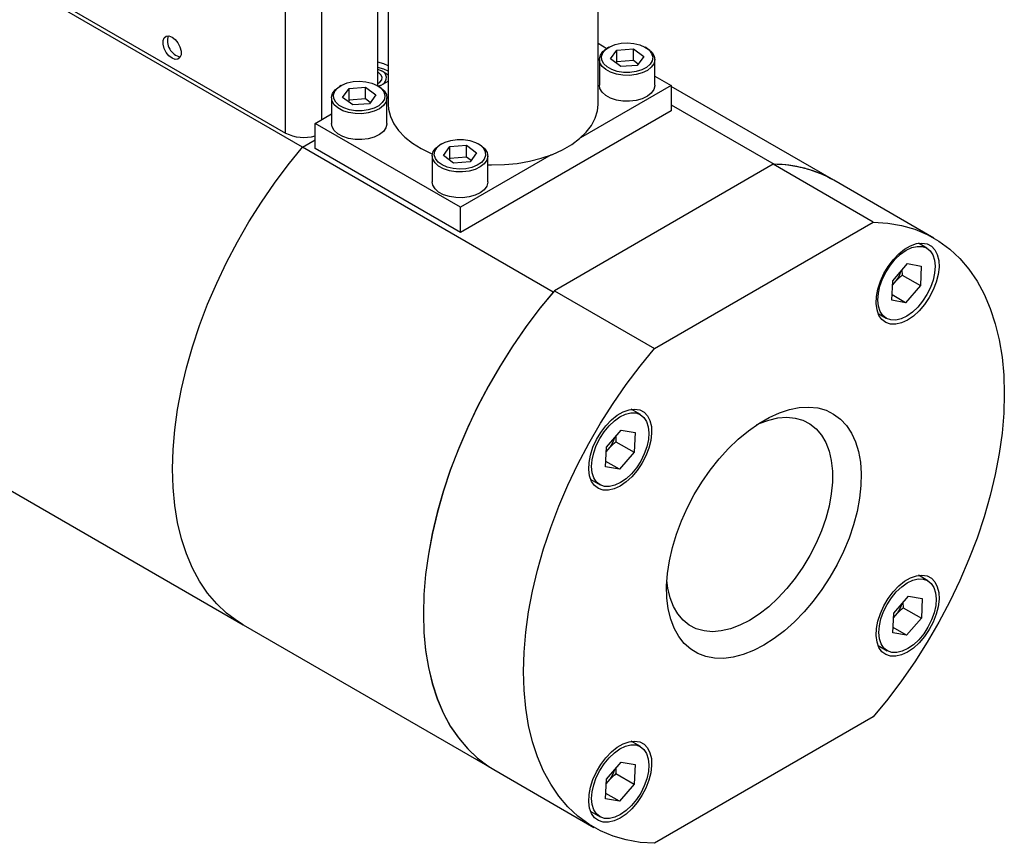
# Model space of a CAD drawing. Header units: inches. Extents: x 8.5 to 24.8, y 4.7 to 19.4.
# Tile 9 of 12: x 22.4 to 24.8, y 15.5 to 17.5. Entities that reach past the tile are written whole.
import ezdxf

# ---------------------------------------------------------------- set-up
doc = ezdxf.new("R2010")
doc.units = ezdxf.units.IN
doc.header["$MEASUREMENT"] = 0

msp = doc.modelspace()

# ---------------------------------------------------------------- linework, layer by layer
at = {"color": 7, "linetype": 'Continuous', "lineweight": 25}
for p, q in [((23.0354, 17.1998), (23.0354, 18.7163)), ((23.0767, 17.1655), (21.4063, 18.1297)), ((23.2853, 17.845), (23.2853, 17.2694)), ((23.7953, 17.2694), (23.7953, 17.845)), ((23.2597, 17.3147), (23.2597, 17.6457)), ((22.4499, 17.5378), (23.0354, 17.1998)), ((23.7953, 17.4181), (23.8169, 17.4056)), ((23.8218, 17.4084), (23.8182, 17.4064)), ((23.9137, 17.4064), (23.9102, 17.4084)), ((23.8256, 17.3798), (23.8412, 17.4016)), ((23.8412, 17.4016), (23.8815, 17.4046)), ((23.8412, 17.3728), (23.8412, 17.4016)), ((23.8815, 17.4046), (23.9063, 17.386)), ((23.8815, 17.3759), (23.8815, 17.4046)), ((23.9063, 17.386), (23.8908, 17.3643)), ((23.7985, 17.3788), (23.7985, 17.316)), ((23.8504, 17.3612), (23.8256, 17.3798)), ((23.8412, 17.3728), (23.839, 17.3698)), ((23.8815, 17.3759), (23.8412, 17.3728)), ((23.8908, 17.3643), (23.8504, 17.3612)), ((23.8929, 17.3673), (23.8815, 17.3759)), ((23.9335, 17.316), (23.9335, 17.3788)), ((23.2597, 17.3552), (23.2688, 17.3512)), ((23.2612, 17.3467), (23.2597, 17.3475)), ((23.28, 17.3447), (23.2688, 17.3512)), ((23.28, 17.3447), (23.2853, 17.3412)), ((23.9335, 17.3383), (23.9734, 17.3153)), ((23.1704, 17.3152), (23.1668, 17.3132)), ((23.1898, 17.3083), (23.2301, 17.3114)), ((23.2301, 17.3114), (23.2549, 17.2928)), ((23.2301, 17.2826), (23.2301, 17.3114)), ((23.2623, 17.3132), (23.2588, 17.3152)), ((23.2657, 17.315), (23.2619, 17.3134)), ((23.2625, 17.3131), (23.2853, 17.3263)), ((23.9734, 17.3153), (23.7526, 17.1878)), ((23.9734, 17.3153), (23.9734, 17.254)), ((24.3684, 17.0851), (23.9734, 17.3132)), ((23.1742, 17.2866), (23.1898, 17.3083)), ((23.1898, 17.2796), (23.1898, 17.3083)), ((23.2549, 17.2928), (23.2393, 17.2711)), ((23.1471, 17.2856), (23.1471, 17.2228)), ((23.199, 17.268), (23.1742, 17.2866)), ((23.1898, 17.2796), (23.1876, 17.2766)), ((23.2301, 17.2826), (23.1898, 17.2796)), ((23.2393, 17.2711), (23.199, 17.268)), ((23.2415, 17.2741), (23.2301, 17.2826)), ((23.2821, 17.2228), (23.2821, 17.2856)), ((23.9734, 17.2684), (24.2238, 17.1238)), ((23.1072, 17.2234), (23.1471, 17.2465)), ((23.9734, 17.254), (23.4607, 16.9581)), ((23.4607, 17.0193), (23.1072, 17.2234)), ((23.1072, 17.1622), (23.1072, 17.2234)), ((23.0767, 17.1655), (23.1072, 17.1831)), ((23.4153, 17.1738), (23.4118, 17.1718)), ((23.4347, 17.1669), (23.4751, 17.17)), ((23.4751, 17.17), (23.4999, 17.1514)), ((23.4751, 17.1412), (23.4751, 17.17)), ((23.5073, 17.1718), (23.5037, 17.1738)), ((23.6863, 16.8135), (23.0767, 17.1655)), ((23.4607, 16.9581), (23.1072, 17.1622)), ((23.392, 17.1442), (23.392, 17.0813)), ((23.4192, 17.1452), (23.4347, 17.1669)), ((23.444, 17.1266), (23.4192, 17.1452)), ((23.4347, 17.1381), (23.4347, 17.1669)), ((23.6815, 17.1468), (23.4607, 17.0193)), ((23.4999, 17.1514), (23.4843, 17.1297)), ((23.527, 17.0813), (23.527, 17.1442)), ((23.4347, 17.1381), (23.4326, 17.1351)), ((23.4751, 17.1412), (23.4347, 17.1381)), ((23.4843, 17.1297), (23.444, 17.1266)), ((23.4865, 17.1327), (23.4751, 17.1412)), ((24.2211, 17.1238), (23.6891, 16.8167)), ((24.4647, 16.9832), (24.2211, 17.1238)), ((24.612, 16.9445), (24.3684, 17.0851)), ((23.4607, 16.9581), (23.4607, 17.0193)), ((23.9326, 16.6761), (24.4647, 16.9832)), ((21.2617, 16.9693), (22.932, 16.005)), ((24.5946, 16.9202), (24.5744, 16.9319)), ((24.5118, 16.8409), (24.5476, 16.8826)), ((24.5476, 16.8826), (24.5813, 16.8766)), ((24.5343, 16.8671), (24.535, 16.8545)), ((24.5813, 16.8766), (24.5791, 16.829)), ((24.5096, 16.7933), (24.5118, 16.8409)), ((24.5113, 16.83), (24.5207, 16.841)), ((24.535, 16.8545), (24.5791, 16.829)), ((23.6891, 16.8167), (23.9326, 16.6761)), ((24.5791, 16.829), (24.5432, 16.7874)), ((24.5432, 16.7874), (24.5096, 16.7933)), ((24.5432, 16.7874), (24.5102, 16.8064)), ((24.4764, 16.7612), (24.4962, 16.7497)), ((23.8986, 16.5155), (23.8759, 16.5285)), ((23.8157, 16.4362), (23.8516, 16.4778)), ((23.8516, 16.4778), (23.8852, 16.4719)), ((23.8382, 16.4623), (23.8389, 16.4497)), ((23.8389, 16.4497), (23.883, 16.4243)), ((23.8852, 16.4719), (23.883, 16.4243)), ((23.8135, 16.3886), (23.8157, 16.4362)), ((23.8152, 16.4252), (23.8246, 16.4362)), ((23.8471, 16.3826), (23.8141, 16.4017)), ((23.883, 16.4243), (23.8471, 16.3826)), ((23.8471, 16.3826), (23.8135, 16.3886)), ((23.7775, 16.3581), (23.8001, 16.345)), ((24.5972, 16.112), (24.5747, 16.125)), ((24.5143, 16.0327), (24.5502, 16.0744)), ((24.5502, 16.0744), (24.5838, 16.0684)), ((24.5838, 16.0684), (24.5816, 16.0208)), ((24.5368, 16.0589), (24.5375, 16.0463)), ((24.5375, 16.0463), (24.5816, 16.0208)), ((24.5121, 15.9851), (24.5143, 16.0327)), ((24.5138, 16.0218), (24.5233, 16.0328)), ((24.5816, 16.0208), (24.5458, 15.9792)), ((22.932, 16.005), (23.5417, 15.6531)), ((24.5458, 15.9792), (24.5127, 15.9982)), ((24.5458, 15.9792), (24.5121, 15.9851)), ((24.4763, 15.9545), (24.4988, 15.9415)), ((24.4647, 15.7809), (23.9326, 15.4738)), ((23.8986, 15.7087), (23.8762, 15.7216)), ((23.8157, 15.6294), (23.8516, 15.6711)), ((23.8516, 15.6711), (23.8852, 15.6651)), ((23.8852, 15.6651), (23.883, 15.6175)), ((23.5417, 15.6531), (23.7853, 15.5125)), ((23.8382, 15.6556), (23.8389, 15.643)), ((23.8389, 15.643), (23.883, 15.6175)), ((23.8135, 15.5818), (23.8157, 15.6294)), ((23.8152, 15.6185), (23.8246, 15.6295)), ((23.883, 15.6175), (23.8471, 15.5759)), ((23.8471, 15.5759), (23.8141, 15.5949)), ((23.8471, 15.5759), (23.8135, 15.5818)), ((23.7774, 15.5514), (23.8001, 15.5382))]:
    msp.add_line(p, q, dxfattribs=at)
at = {"color": 8, "linetype": 'Continuous', "lineweight": 25}
msp.add_line((23.1238, 17.233), (23.1238, 18.7163), dxfattribs=at)
at = {"color": 7, "linetype": 'Continuous', "lineweight": 25, "flags": 128}
for points in [[(22.7593, 17.433), (22.767, 17.4271), (22.7736, 17.4187), (22.7786, 17.409), (22.7813, 17.3991), (22.7813, 17.3902), (22.7786, 17.3833), (22.7736, 17.3793), (22.767, 17.3787), (22.7593, 17.3816), (22.7517, 17.3875), (22.745, 17.3959), (22.74, 17.4056), (22.7374, 17.4155), (22.7374, 17.4244), (22.74, 17.4313), (22.745, 17.4353), (22.7517, 17.4359), (22.7593, 17.433)], [(23.8421, 17.3496), (23.8285, 17.3541), (23.8172, 17.3604), (23.809, 17.3681), (23.8044, 17.3767), (23.8037, 17.3857), (23.8068, 17.3946), (23.8137, 17.4027), (23.8239, 17.4096), (23.8367, 17.4148), (23.8514, 17.418), (23.8669, 17.419), (23.8825, 17.4177), (23.8969, 17.4143), (23.9095, 17.4088), (23.9193, 17.4018), (23.9257, 17.3935), (23.9284, 17.3846), (23.9272, 17.3756), (23.9221, 17.3671), (23.9135, 17.3595), (23.9019, 17.3534), (23.8881, 17.3492), (23.8729, 17.3471), (23.8572, 17.3472), (23.8421, 17.3496)], [(23.9137, 17.4064), (23.9178, 17.4038), (23.9267, 17.3959), (23.932, 17.387), (23.9335, 17.3777), (23.931, 17.3684), (23.9248, 17.3597), (23.9152, 17.3521), (23.9027, 17.3461), (23.888, 17.342), (23.8721, 17.34), (23.8559, 17.3403), (23.8402, 17.3428), (23.826, 17.3474), (23.8141, 17.3539), (23.8053, 17.3618), (23.8, 17.3706), (23.7985, 17.38), (23.801, 17.3893), (23.8072, 17.398), (23.8168, 17.4055), (23.8182, 17.4064)], [(23.2853, 17.3633), (23.2746, 17.3679), (23.2597, 17.3718)], [(23.2853, 17.3504), (23.2746, 17.3551), (23.2597, 17.3589)], [(23.2597, 17.3202), (23.2647, 17.3234), (23.2693, 17.3292), (23.2703, 17.3355), (23.2675, 17.3416), (23.2612, 17.3467)], [(23.2623, 17.3132), (23.2664, 17.3106), (23.2752, 17.3027), (23.2805, 17.2938), (23.282, 17.2845), (23.2796, 17.2752), (23.2734, 17.2665), (23.2637, 17.2589), (23.2512, 17.2529), (23.2366, 17.2488), (23.2207, 17.2468), (23.2044, 17.2471), (23.1887, 17.2496), (23.1746, 17.2542), (23.1627, 17.2607), (23.1539, 17.2686), (23.1486, 17.2774), (23.1471, 17.2868), (23.1495, 17.2961), (23.1557, 17.3048), (23.1654, 17.3123), (23.1668, 17.3132)], [(23.1907, 17.2564), (23.177, 17.2609), (23.1658, 17.2671), (23.1576, 17.2749), (23.153, 17.2835), (23.1522, 17.2925), (23.1554, 17.3014), (23.1623, 17.3095), (23.1725, 17.3164), (23.1853, 17.3216), (23.1999, 17.3248), (23.2155, 17.3258), (23.231, 17.3245), (23.2455, 17.3211), (23.258, 17.3156), (23.2678, 17.3086), (23.2743, 17.3003), (23.277, 17.2914), (23.2758, 17.2824), (23.2707, 17.2739), (23.2621, 17.2663), (23.2505, 17.2602), (23.2367, 17.256), (23.2214, 17.2539), (23.2058, 17.254), (23.1907, 17.2564)], [(23.8402, 17.28), (23.826, 17.2846), (23.8141, 17.291), (23.8053, 17.2989), (23.8, 17.3078), (23.7985, 17.316)], [(23.9335, 17.316), (23.9335, 17.3148), (23.931, 17.3055), (23.9248, 17.2968), (23.9152, 17.2893), (23.9027, 17.2833), (23.888, 17.2791), (23.8721, 17.2772), (23.8559, 17.2774), (23.8402, 17.28)], [(23.2853, 17.2694), (23.286, 17.258), (23.2904, 17.2401), (23.2985, 17.2226), (23.3103, 17.2058), (23.3256, 17.1899), (23.3441, 17.1753), (23.3656, 17.1621), (23.3898, 17.1505), (23.3926, 17.1493)], [(23.527, 17.1224), (23.5363, 17.1222), (23.5677, 17.123), (23.5987, 17.1261), (23.6287, 17.1313), (23.6574, 17.1386), (23.6844, 17.1479), (23.7091, 17.1591), (23.7313, 17.1719), (23.7506, 17.1862), (23.7668, 17.2017), (23.7794, 17.2183), (23.7885, 17.2357), (23.7938, 17.2535), (23.7953, 17.2694)], [(23.1887, 17.1868), (23.1746, 17.1914), (23.1627, 17.1978), (23.1539, 17.2057), (23.1486, 17.2146), (23.1471, 17.2228)], [(23.2821, 17.2228), (23.282, 17.2216), (23.2796, 17.2123), (23.2734, 17.2036), (23.2637, 17.1961), (23.2512, 17.19), (23.2366, 17.1859), (23.2207, 17.184), (23.2044, 17.1842), (23.1887, 17.1868)], [(23.4337, 17.1082), (23.4196, 17.1128), (23.4077, 17.1192), (23.3989, 17.1271), (23.3935, 17.136), (23.3921, 17.1454), (23.3945, 17.1547), (23.4007, 17.1633), (23.4104, 17.1709), (23.4118, 17.1718)], [(23.4834, 17.1816), (23.497, 17.1771), (23.5083, 17.1709), (23.5165, 17.1631), (23.5211, 17.1545), (23.5218, 17.1455), (23.5187, 17.1366), (23.5118, 17.1285), (23.5016, 17.1216), (23.4888, 17.1164), (23.4742, 17.1132), (23.4586, 17.1122), (23.4431, 17.1135), (23.4286, 17.1169), (23.4161, 17.1224), (23.4063, 17.1294), (23.3998, 17.1377), (23.3971, 17.1466), (23.3983, 17.1556), (23.4034, 17.1641), (23.412, 17.1717), (23.4236, 17.1778), (23.4374, 17.182), (23.4527, 17.1841), (23.4683, 17.184), (23.4834, 17.1816)], [(23.5073, 17.1718), (23.5114, 17.1692), (23.5202, 17.1613), (23.5255, 17.1524), (23.527, 17.143), (23.5246, 17.1338), (23.5183, 17.1251), (23.5087, 17.1175), (23.4962, 17.1115), (23.4816, 17.1074), (23.4657, 17.1054), (23.4494, 17.1057), (23.4337, 17.1082)], [(22.932, 16.005), (22.9183, 16.0136), (22.892, 16.0331), (22.8679, 16.0559), (22.846, 16.0819), (22.8264, 16.1107), (22.8092, 16.1425), (22.7946, 16.1769), (22.7825, 16.2139), (22.773, 16.2532), (22.7662, 16.2948), (22.7621, 16.3383), (22.7608, 16.3836), (22.7621, 16.4305), (22.7662, 16.4787), (22.773, 16.5281), (22.7825, 16.5783), (22.7946, 16.6292), (22.8092, 16.6806), (22.8264, 16.7322), (22.846, 16.7837), (22.8679, 16.8349), (22.892, 16.8855), (22.9183, 16.9354), (22.9465, 16.9843), (22.9766, 17.032), (23.0085, 17.0782), (23.0419, 17.1228), (23.0767, 17.1655)], [(22.932, 16.005), (22.9183, 16.0136), (22.892, 16.0331), (22.8679, 16.0559), (22.846, 16.0819), (22.8264, 16.1107), (22.8092, 16.1425), (22.7946, 16.1769), (22.7825, 16.2139), (22.773, 16.2532), (22.7662, 16.2948), (22.7621, 16.3383), (22.7608, 16.3836), (22.7621, 16.4305), (22.7662, 16.4787), (22.773, 16.5281), (22.7825, 16.5783), (22.7946, 16.6292), (22.8092, 16.6806), (22.8264, 16.7322), (22.846, 16.7837), (22.8679, 16.8349), (22.892, 16.8855), (22.9183, 16.9354), (22.9465, 16.9843), (22.9766, 17.032), (23.0085, 17.0782), (23.0419, 17.1228), (23.0767, 17.1655)], [(23.527, 17.0813), (23.527, 17.0802), (23.5246, 17.0709), (23.5183, 17.0622), (23.5087, 17.0546), (23.4962, 17.0486), (23.4816, 17.0445), (23.4657, 17.0425), (23.4494, 17.0428), (23.4337, 17.0453), (23.4196, 17.0499), (23.4077, 17.0564), (23.3989, 17.0643), (23.3935, 17.0731), (23.392, 17.0813)], [(24.4647, 16.9832), (24.4998, 16.981), (24.5334, 16.9752), (24.5655, 16.9659), (24.5959, 16.9531), (24.6244, 16.937), (24.6508, 16.9174), (24.6752, 16.8947), (24.6973, 16.8688), (24.7171, 16.8398), (24.7344, 16.808), (24.7492, 16.7735), (24.7614, 16.7364), (24.7709, 16.6969), (24.7778, 16.6552), (24.7819, 16.6115), (24.7833, 16.566), (24.7819, 16.5189), (24.7778, 16.4704), (24.7709, 16.4208), (24.7614, 16.3703), (24.7492, 16.3191), (24.7344, 16.2675), (24.7171, 16.2157), (24.6973, 16.164), (24.6752, 16.1125), (24.6508, 16.0616), (24.6244, 16.0115), (24.5959, 15.9625), (24.5655, 15.9146), (24.5334, 15.8683), (24.4998, 15.8237), (24.4647, 15.7809)], [(24.5481, 16.7453), (24.5336, 16.7385), (24.5196, 16.7352), (24.5067, 16.7354), (24.4952, 16.7392), (24.4857, 16.7464), (24.4784, 16.7568), (24.4737, 16.7699), (24.4716, 16.7853), (24.4723, 16.8025), (24.4757, 16.8208), (24.4818, 16.8396), (24.4902, 16.8582), (24.5007, 16.8759), (24.513, 16.892), (24.5265, 16.9061), (24.5408, 16.9175), (24.5553, 16.9259), (24.5696, 16.931), (24.5831, 16.9325), (24.5954, 16.9305), (24.6059, 16.925), (24.6144, 16.9162), (24.6204, 16.9044), (24.6238, 16.89), (24.6245, 16.8736), (24.6225, 16.8558), (24.6177, 16.8372), (24.6104, 16.8184), (24.6009, 16.8002), (24.5895, 16.7832), (24.5765, 16.768), (24.5626, 16.7552), (24.5481, 16.7453)], [(24.5835, 16.9242), (24.5941, 16.9205), (24.6029, 16.9135), (24.6094, 16.9035), (24.6135, 16.8908), (24.615, 16.876), (24.6138, 16.8596), (24.61, 16.8423), (24.6037, 16.8247), (24.5951, 16.8074), (24.5847, 16.7913), (24.5727, 16.7768), (24.5597, 16.7646), (24.5461, 16.755), (24.5325, 16.7486), (24.5195, 16.7454), (24.5074, 16.7457), (24.4967, 16.7495), (24.488, 16.7565), (24.4814, 16.7665), (24.4773, 16.7792), (24.4758, 16.794), (24.477, 16.8104), (24.4808, 16.8277), (24.4872, 16.8453), (24.4957, 16.8625), (24.5062, 16.8787), (24.5181, 16.8931), (24.5311, 16.9054), (24.5447, 16.9149), (24.5583, 16.9214), (24.5714, 16.9245), (24.5835, 16.9242)], [(23.6891, 16.8167), (23.654, 16.774), (23.6203, 16.7293), (23.5882, 16.683), (23.5579, 16.6351), (23.5294, 16.5861), (23.5029, 16.536), (23.4785, 16.4851), (23.4564, 16.4337), (23.4367, 16.3819), (23.4193, 16.3301), (23.4046, 16.2785), (23.3924, 16.2273), (23.3828, 16.1768), (23.376, 16.1272), (23.3718, 16.0787), (23.3705, 16.0316), (23.3718, 15.9861), (23.376, 15.9424), (23.3828, 15.9007), (23.3924, 15.8612), (23.4046, 15.8241), (23.4193, 15.7896), (23.4367, 15.7578), (23.4564, 15.7289), (23.4785, 15.703), (23.5029, 15.6802), (23.5294, 15.6607), (23.5417, 15.6531)], [(23.6863, 16.8135), (23.6515, 16.7708), (23.6181, 16.7263), (23.5863, 16.6801), (23.5562, 16.6324), (23.5279, 16.5835), (23.5017, 16.5336), (23.4775, 16.4829), (23.4556, 16.4317), (23.4361, 16.3802), (23.4189, 16.3287), (23.4042, 16.2773), (23.3922, 16.2264), (23.3827, 16.1761), (23.3759, 16.1267), (23.3718, 16.0785), (23.3705, 16.0316), (23.3718, 15.9863), (23.3759, 15.9428), (23.3827, 15.9013), (23.3922, 15.8619), (23.4042, 15.825), (23.4189, 15.7905), (23.4361, 15.7588), (23.4556, 15.7299), (23.4775, 15.704), (23.5017, 15.6812), (23.5279, 15.6616), (23.5417, 15.6531)], [(23.9326, 15.4738), (23.8976, 15.476), (23.8639, 15.4818), (23.8318, 15.4911), (23.8014, 15.5039), (23.773, 15.52), (23.7465, 15.5396), (23.7221, 15.5623), (23.7, 15.5882), (23.6803, 15.6172), (23.6629, 15.649), (23.6481, 15.6835), (23.6359, 15.7206), (23.6264, 15.7601), (23.6195, 15.8018), (23.6154, 15.8455), (23.614, 15.891), (23.6154, 15.9381), (23.6195, 15.9866), (23.6264, 16.0362), (23.6359, 16.0867), (23.6481, 16.1379), (23.6629, 16.1895), (23.6803, 16.2413), (23.7, 16.293), (23.7221, 16.3445), (23.7465, 16.3953), (23.773, 16.4454), (23.8014, 16.4945), (23.8318, 16.5423), (23.8639, 16.5887), (23.8976, 16.6333), (23.9326, 16.6761)], [(23.8492, 16.3419), (23.8348, 16.3351), (23.8208, 16.3318), (23.8079, 16.332), (23.7964, 16.3358), (23.7869, 16.343), (23.7796, 16.3533), (23.7749, 16.3665), (23.7728, 16.3819), (23.7735, 16.3991), (23.7769, 16.4174), (23.7829, 16.4362), (23.7914, 16.4548), (23.8019, 16.4724), (23.8142, 16.4886), (23.8277, 16.5026), (23.842, 16.5141), (23.8565, 16.5225), (23.8708, 16.5275), (23.8843, 16.5291), (23.8966, 16.5271), (23.9071, 16.5216), (23.9155, 16.5127), (23.9216, 16.501), (23.925, 16.4866), (23.9257, 16.4702), (23.9236, 16.4524), (23.9189, 16.4337), (23.9116, 16.415), (23.9021, 16.3968), (23.8906, 16.3798), (23.8777, 16.3646), (23.8637, 16.3518), (23.8492, 16.3419)], [(24.1987, 15.9552), (24.1735, 15.9423), (24.1486, 15.9325), (24.1243, 15.9262), (24.1009, 15.9232), (24.0785, 15.9237), (24.0575, 15.9277), (24.0381, 15.9351), (24.0206, 15.9458), (24.005, 15.9597), (23.9917, 15.9766), (23.9806, 15.9964), (23.9721, 16.0188), (23.9661, 16.0436), (23.9628, 16.0705), (23.9621, 16.0992), (23.9641, 16.1294), (23.9688, 16.1606), (23.9761, 16.1927), (23.9859, 16.2251), (23.9981, 16.2576), (24.0125, 16.2898), (24.0291, 16.3213), (24.0476, 16.3517), (24.0678, 16.3807), (24.0896, 16.408), (24.1125, 16.4332), (24.1364, 16.4562), (24.161, 16.4765), (24.1861, 16.4941), (24.2113, 16.5086), (24.2363, 16.52), (24.2609, 16.5281), (24.2848, 16.5327), (24.3078, 16.534), (24.3295, 16.5317), (24.3497, 16.526), (24.3682, 16.517), (24.3848, 16.5047), (24.3993, 16.4892), (24.4115, 16.4708), (24.4213, 16.4497), (24.4285, 16.426), (24.4332, 16.4002), (24.4352, 16.3723), (24.4345, 16.3429), (24.4312, 16.3121), (24.4252, 16.2804), (24.4167, 16.2481), (24.4057, 16.2156), (24.3923, 16.1832), (24.3767, 16.1514), (24.3592, 16.1204), (24.3398, 16.0906), (24.3188, 16.0624), (24.2964, 16.0361), (24.273, 16.012), (24.2487, 15.9903), (24.2238, 15.9713), (24.1987, 15.9552)], [(23.8874, 16.5195), (23.898, 16.5157), (23.9068, 16.5087), (23.9134, 16.4987), (23.9175, 16.486), (23.9189, 16.4712), (23.9177, 16.4548), (23.9139, 16.4375), (23.9076, 16.4199), (23.8991, 16.4027), (23.8886, 16.3865), (23.8766, 16.372), (23.8636, 16.3598), (23.8501, 16.3503), (23.8365, 16.3438), (23.8234, 16.3407), (23.8113, 16.341), (23.8006, 16.3447), (23.7919, 16.3517), (23.7853, 16.3617), (23.7812, 16.3744), (23.7798, 16.3892), (23.781, 16.4056), (23.7848, 16.4229), (23.7911, 16.4405), (23.7996, 16.4578), (23.8101, 16.4739), (23.8221, 16.4884), (23.8351, 16.5006), (23.8486, 16.5102), (23.8622, 16.5166), (23.8753, 16.5198), (23.8874, 16.5195)], [(24.1805, 16.4905), (24.1873, 16.4936), (24.2104, 16.5022), (24.2329, 16.5074), (24.2544, 16.5092), (24.2748, 16.5073), (24.2936, 16.502), (24.3107, 16.4933), (24.3258, 16.4812), (24.3387, 16.466), (24.3492, 16.4479), (24.3572, 16.427), (24.3626, 16.4038), (24.3654, 16.3785), (24.3654, 16.3514), (24.3626, 16.3229), (24.3572, 16.2934), (24.3492, 16.2633), (24.3387, 16.233), (24.3258, 16.2029), (24.3107, 16.1734), (24.2936, 16.1449), (24.2748, 16.1179), (24.2544, 16.0926), (24.2329, 16.0694), (24.2104, 16.0487), (24.1873, 16.0306), (24.1639, 16.0155)], [(24.5481, 15.9383), (24.5336, 15.9315), (24.5196, 15.9282), (24.5067, 15.9285), (24.4952, 15.9322), (24.4857, 15.9394), (24.4784, 15.9498), (24.4737, 15.9629), (24.4716, 15.9784), (24.4723, 15.9956), (24.4757, 16.0139), (24.4818, 16.0326), (24.4902, 16.0512), (24.5007, 16.0689), (24.513, 16.085), (24.5265, 16.0991), (24.5408, 16.1105), (24.5553, 16.1189), (24.5696, 16.124), (24.5831, 16.1255), (24.5954, 16.1235), (24.6059, 16.118), (24.6144, 16.1092), (24.6204, 16.0974), (24.6238, 16.083), (24.6245, 16.0667), (24.6225, 16.0488), (24.6177, 16.0302), (24.6104, 16.0114), (24.6009, 15.9932), (24.5895, 15.9762), (24.5765, 15.9611), (24.5626, 15.9483), (24.5481, 15.9383)], [(24.586, 16.116), (24.5967, 16.1123), (24.6054, 16.1053), (24.612, 16.0953), (24.6161, 16.0826), (24.6176, 16.0678), (24.6164, 16.0514), (24.6125, 16.0341), (24.6062, 16.0165), (24.5977, 15.9992), (24.5872, 15.9831), (24.5753, 15.9686), (24.5623, 15.9564), (24.5487, 15.9468), (24.5351, 15.9404), (24.522, 15.9372), (24.5099, 15.9375), (24.4993, 15.9412), (24.4905, 15.9483), (24.4839, 15.9583), (24.4799, 15.971), (24.4784, 15.9858), (24.4796, 16.0022), (24.4834, 16.0195), (24.4897, 16.0371), (24.4983, 16.0543), (24.5087, 16.0705), (24.5207, 16.0849), (24.5337, 16.0972), (24.5473, 16.1067), (24.5608, 16.1132), (24.5739, 16.1163), (24.586, 16.116)], [(24.1639, 16.0155), (24.1404, 16.0036), (24.1173, 15.9949), (24.0948, 15.9897), (24.0733, 15.988), (24.053, 15.9898), (24.0341, 15.9951), (24.0171, 16.0039), (24.002, 16.0159), (23.9891, 16.0311), (23.9785, 16.0493), (23.9705, 16.0701), (23.9651, 16.0934), (23.9627, 16.1132)], [(23.8492, 15.5349), (23.8348, 15.5281), (23.8208, 15.5248), (23.8079, 15.525), (23.7964, 15.5288), (23.7869, 15.536), (23.7796, 15.5464), (23.7749, 15.5595), (23.7728, 15.5749), (23.7735, 15.5921), (23.7769, 15.6105), (23.7829, 15.6292), (23.7914, 15.6478), (23.8019, 15.6655), (23.8142, 15.6816), (23.8277, 15.6957), (23.842, 15.7071), (23.8565, 15.7155), (23.8708, 15.7206), (23.8843, 15.7221), (23.8966, 15.7201), (23.9071, 15.7146), (23.9155, 15.7058), (23.9216, 15.694), (23.925, 15.6796), (23.9257, 15.6632), (23.9236, 15.6454), (23.9189, 15.6268), (23.9116, 15.608), (23.9021, 15.5898), (23.8906, 15.5728), (23.8777, 15.5577), (23.8637, 15.5449), (23.8492, 15.5349)], [(23.8874, 15.7127), (23.898, 15.709), (23.9068, 15.702), (23.9134, 15.692), (23.9175, 15.6793), (23.9189, 15.6645), (23.9177, 15.6481), (23.9139, 15.6308), (23.9076, 15.6132), (23.8991, 15.5959), (23.8886, 15.5798), (23.8766, 15.5653), (23.8636, 15.5531), (23.8501, 15.5435), (23.8365, 15.5371), (23.8234, 15.5339), (23.8113, 15.5342), (23.8006, 15.5379), (23.7919, 15.545), (23.7853, 15.555), (23.7812, 15.5677), (23.7798, 15.5825), (23.781, 15.5989), (23.7848, 15.6162), (23.7911, 15.6338), (23.7996, 15.651), (23.8101, 15.6672), (23.8221, 15.6816), (23.8351, 15.6939), (23.8486, 15.7034), (23.8622, 15.7099), (23.8753, 15.713), (23.8874, 15.7127)]]:
    msp.add_lwpolyline(points, dxfattribs=at)
at = {"color": 7, "linetype": 'Continuous', "lineweight": 25}
for centre, radius, start, end in [((22.789, 17.4244), 0.0407, 163.4168, 256.5778), ((23.2625, 17.3341), 0.0182, 300.3046, 69.5399), ((23.08, 17.2876), 0.0985, 243.0664, 286.0193), ((24.2212, 16.8243), 0.2996, 60.5533, 90.0135), ((24.2219, 16.8269), 0.2969, 60.4323, 89.6414), ((24.4525, 16.8887), 0.0832, 325.0178, 343.2282), ((23.7564, 16.4839), 0.0832, 325.0178, 343.2282), ((24.4551, 16.0805), 0.0832, 325.0178, 343.2282), ((23.7564, 15.6772), 0.0832, 325.0178, 343.2282)]:
    msp.add_arc(centre, radius, start, end, dxfattribs=at)
for points in [[(24.535, 16.8545), (24.53, 16.8501), (24.5252, 16.8457), (24.5207, 16.841)], [(23.8389, 16.4497), (23.8339, 16.4454), (23.8291, 16.4409), (23.8246, 16.4362)], [(24.5375, 16.0463), (24.5325, 16.0419), (24.5278, 16.0375), (24.5233, 16.0328)], [(23.8389, 15.643), (23.8339, 15.6386), (23.8291, 15.6342), (23.8246, 15.6295)]]:
    msp.add_open_spline(points, degree=3, dxfattribs=at)

doc.saveas('drawing.dxf')
